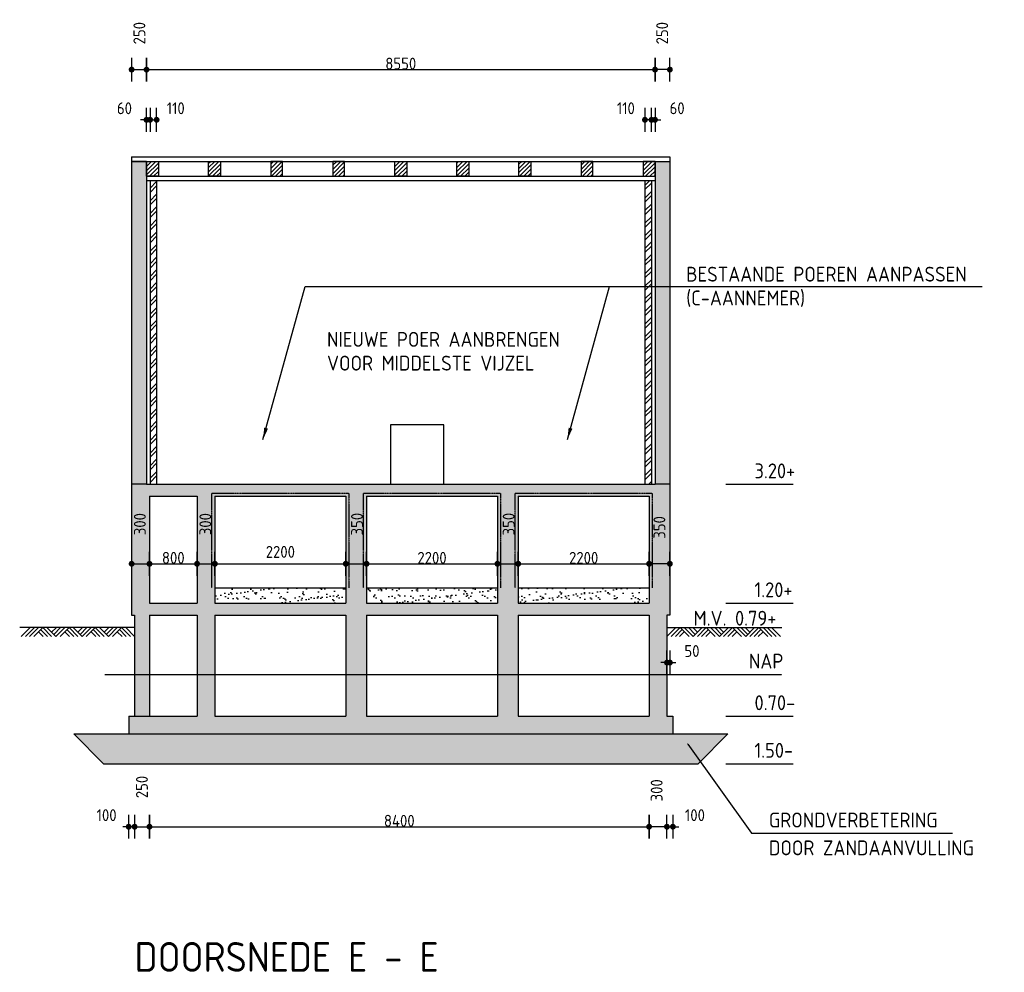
# Model space of a CAD drawing. Extents: x 175348 to 346046, y 6106 to 85322.
# Tile 11 of 20: x 229691 to 246245, y 6646 to 22668. Entities that reach past the tile are written whole.
import ezdxf

# ---------------------------------------------------------------- set-up
doc = ezdxf.new("R2010")
doc.units = 0
doc.linetypes.add('CENTER', pattern=[8.5, 6, -1, 0.5, -1])
doc.linetypes.add('HIDDEN', pattern=[3.5, 2, -1.5])
doc.layers.get('0').update_dxf_attribs({"linetype": 'CONTINUOUS'})
for name, color, linetype in [('c-018tekst', 1, 'CONTINUOUS'), ('C-025', 2, 'CONTINUOUS'), ('C-025TEKST', 2, 'CONTINUOUS'), ('C-035', 3, 'CONTINUOUS'), ('C-050TEKST', 4, 'CONTINUOUS'), ('c-best-alg', 252, 'CONTINUOUS'), ('c-best-maatv-alg', 251, 'CONTINUOUS'), ('c-best-raster-alg', 253, 'CONTINUOUS'), ('c-best-tekst-alg', 252, 'CONTINUOUS')]:
    doc.layers.add(name, color=color, linetype=linetype)
doc.styles.add('WB025', font='isocp-w.shx', dxfattribs={"height": 2.5})
doc.styles.add('WBDIM', font='isocp-w.shx')
doc.dimstyles.new('100', dxfattribs={"dimscale": 100, "dimtxt": 2, "dimasz": 0.5, "dimexe": 1.25, "dimexo": 0.625, "dimgap": 1, "dimtad": 1, "dimdec": 0, "dimdsep": 46, "dimtxsty": 'WBDIM', "dimblk1": 'A-DIMDOT', "dimblk2": 'A-DIMDOT', "dimsah": 1, "dimcen": 2.5, "dimse1": 1, "dimse2": 1, "dimclrd": 252, "dimclrt": 2, "dimadec": 0, "dimazin": 0, "dimtfac": 1, "dimtdec": 0, "dimtmove": 2, "dimatfit": 3, "dimldrblk": 'A-DIMDOT', "dimfxl": 1, "dimtolj": 1, "dimtzin": 0, "dimarcsym": 0})
doc.dimstyles.new('50', dxfattribs={"dimscale": 50, "dimtxt": 2, "dimasz": 0.5, "dimexe": 1.25, "dimexo": 0.625, "dimgap": 1, "dimtad": 1, "dimdec": 0, "dimdsep": 46, "dimtxsty": 'WBDIM', "dimblk1": 'A-DIMDOT', "dimblk2": 'A-DIMDOT', "dimsah": 1, "dimcen": 2.5, "dimse1": 1, "dimse2": 1, "dimclrd": 252, "dimclrt": 2, "dimadec": 0, "dimazin": 0, "dimtfac": 1, "dimtdec": 0, "dimtmove": 2, "dimatfit": 3, "dimldrblk": 'A-DIMDOT', "dimfxl": 1, "dimtolj": 1, "dimtzin": 0, "dimarcsym": 0})
doc.dimstyles.new('50$7', dxfattribs={"dimscale": 50, "dimtxt": 2, "dimasz": 4, "dimexe": 1.25, "dimexo": 0.625, "dimgap": 1, "dimtad": 1, "dimdec": 0, "dimdsep": 46, "dimtxsty": 'WBDIM', "dimcen": 2.5, "dimse1": 1, "dimse2": 1, "dimclrd": 252, "dimclrt": 2, "dimadec": 0, "dimazin": 0, "dimtfac": 1, "dimtdec": 0, "dimtmove": 2, "dimatfit": 3, "dimfxl": 1, "dimtolj": 1, "dimtzin": 0, "dimarcsym": 0})

# ---------------------------------------------------------------- blocks, each defined once
blk = doc.blocks.new('A-DIMDOT')
at = {"linetype": 'Continuous'}
blk.add_line((0, -4), (0, 4), dxfattribs=at)
at = {"linetype": 'Continuous', "const_width": 0.988}
blk.add_lwpolyline([(-0.49, 0, 1), (0.49, 0, 1)], format="xyb", close=True, dxfattribs=at)
at = {"linetype": 'Continuous'}
blk.add_circle((0, 0), 0.494, dxfattribs=at)
blk = doc.blocks.new('*D145')
at = {"layer": 'c-best-maatv-alg', "color": 252, "lineweight": -2, "transparency": 16777216}
for p, q in [((240523, 11856), (240473, 11856)), ((240573, 11856), (240623, 11856)), ((240673, 11856), (240723, 11856))]:
    blk.add_line(p, q, dxfattribs=at)
at = {"layer": 'c-best-maatv-alg', "color": 252, "lineweight": -2, "transparency": 16777216, "xscale": 50, "yscale": 50, "zscale": 50}
blk.add_blockref('A-DIMDOT', (240573, 11856), dxfattribs=at)
at = {"layer": 'c-best-maatv-alg', "color": 252, "lineweight": -2, "transparency": 16777216, "xscale": 50, "yscale": 50, "zscale": 50, "rotation": 180}
blk.add_blockref('A-DIMDOT', (240623, 11856), dxfattribs=at)
at = {"layer": 'c-best-maatv-alg', "color": 2, "transparency": 16777216, "insert": (240994, 12050), "char_height": 200, "attachment_point": 5, "style": 'WBDIM'}
blk.add_mtext('\\A1;50', dxfattribs=at)
blk = doc.blocks.new('*D144')
at = {"layer": 'c-best-maatv-alg', "color": 252, "lineweight": -2, "transparency": 16777216}
blk.add_line((240263, 20984), (240253, 20984), dxfattribs=at)
at = {"layer": 'c-best-maatv-alg', "color": 252, "lineweight": -2, "transparency": 16777216, "xscale": 50, "yscale": 50, "zscale": 50, "rotation": 180}
blk.add_blockref('A-DIMDOT', (240203, 20984), dxfattribs=at)
at = {"layer": 'c-best-maatv-alg', "color": 252, "lineweight": -2, "transparency": 16777216, "xscale": 50, "yscale": 50, "zscale": 50}
blk.add_blockref('A-DIMDOT', (240313, 20984), dxfattribs=at)
at = {"layer": 'c-best-maatv-alg', "color": 2, "transparency": 16777216, "insert": (239882, 21178), "char_height": 200, "attachment_point": 5, "style": 'WBDIM'}
blk.add_mtext('\\A1;110', dxfattribs=at)
blk = doc.blocks.new('*D143')
at = {"layer": 'c-best-maatv-alg', "color": 252, "lineweight": -2, "transparency": 16777216}
for p, q in [((240263, 20984), (240213, 20984)), ((240313, 20984), (240373, 20984)), ((240423, 20984), (240473, 20984))]:
    blk.add_line(p, q, dxfattribs=at)
at = {"layer": 'c-best-maatv-alg', "color": 252, "lineweight": -2, "transparency": 16777216, "xscale": 50, "yscale": 50, "zscale": 50}
blk.add_blockref('A-DIMDOT', (240313, 20984), dxfattribs=at)
at = {"layer": 'c-best-maatv-alg', "color": 252, "lineweight": -2, "transparency": 16777216, "xscale": 50, "yscale": 50, "zscale": 50, "rotation": 180}
blk.add_blockref('A-DIMDOT', (240373, 20984), dxfattribs=at)
at = {"layer": 'c-best-maatv-alg', "color": 2, "transparency": 16777216, "insert": (240744, 21178), "char_height": 200, "attachment_point": 5, "style": 'WBDIM'}
blk.add_mtext('\\A1;60', dxfattribs=at)
blk = doc.blocks.new('*D142')
at = {"layer": 'c-best-maatv-alg', "color": 252, "lineweight": -2, "transparency": 16777216}
blk.add_line((231933, 20984), (231943, 20984), dxfattribs=at)
at = {"layer": 'c-best-maatv-alg', "color": 252, "lineweight": -2, "transparency": 16777216, "xscale": 50, "yscale": 50, "zscale": 50, "rotation": 180}
blk.add_blockref('A-DIMDOT', (231883, 20984), dxfattribs=at)
at = {"layer": 'c-best-maatv-alg', "color": 252, "lineweight": -2, "transparency": 16777216, "xscale": 50, "yscale": 50, "zscale": 50}
blk.add_blockref('A-DIMDOT', (231993, 20984), dxfattribs=at)
at = {"layer": 'c-best-maatv-alg', "color": 2, "transparency": 16777216, "insert": (232314, 21178), "char_height": 200, "attachment_point": 5, "style": 'WBDIM'}
blk.add_mtext('\\A1;110', dxfattribs=at)
blk = doc.blocks.new('*D141')
at = {"layer": 'c-best-maatv-alg', "color": 252, "lineweight": -2, "transparency": 16777216}
for p, q in [((231773, 20984), (231723, 20984)), ((231883, 20984), (231823, 20984)), ((231933, 20984), (231983, 20984))]:
    blk.add_line(p, q, dxfattribs=at)
at = {"layer": 'c-best-maatv-alg', "color": 252, "lineweight": -2, "transparency": 16777216, "xscale": 50, "yscale": 50, "zscale": 50}
blk.add_blockref('A-DIMDOT', (231823, 20984), dxfattribs=at)
at = {"layer": 'c-best-maatv-alg', "color": 252, "lineweight": -2, "transparency": 16777216, "xscale": 50, "yscale": 50, "zscale": 50, "rotation": 180}
blk.add_blockref('A-DIMDOT', (231883, 20984), dxfattribs=at)
at = {"layer": 'c-best-maatv-alg', "color": 2, "transparency": 16777216, "insert": (231452, 21178), "char_height": 200, "attachment_point": 5, "style": 'WBDIM'}
blk.add_mtext('\\A1;60', dxfattribs=at)
blk = doc.blocks.new('*D140')
at = {"layer": 'c-best-maatv-alg', "color": 252, "lineweight": -2, "transparency": 16777216}
blk.add_line((231873, 21828), (240323, 21828), dxfattribs=at)
at = {"layer": 'c-best-maatv-alg', "color": 252, "lineweight": -2, "transparency": 16777216, "xscale": 50, "yscale": 50, "zscale": 50, "rotation": 180}
blk.add_blockref('A-DIMDOT', (231823, 21828), dxfattribs=at)
at = {"layer": 'c-best-maatv-alg', "color": 252, "lineweight": -2, "transparency": 16777216, "xscale": 50, "yscale": 50, "zscale": 50}
blk.add_blockref('A-DIMDOT', (240373, 21828), dxfattribs=at)
at = {"layer": 'c-best-maatv-alg', "color": 2, "transparency": 16777216, "insert": (236098, 21929), "char_height": 200, "attachment_point": 5, "style": 'WBDIM'}
blk.add_mtext('\\A1;8550', dxfattribs=at)
blk = doc.blocks.new('*D139')
at = {"layer": 'c-best-maatv-alg', "color": 252, "lineweight": -2, "transparency": 16777216}
blk.add_line((231623, 21828), (231773, 21828), dxfattribs=at)
at = {"layer": 'c-best-maatv-alg', "color": 252, "lineweight": -2, "transparency": 16777216, "xscale": 50, "yscale": 50, "zscale": 50, "rotation": 180}
blk.add_blockref('A-DIMDOT', (231573, 21828), dxfattribs=at)
at = {"layer": 'c-best-maatv-alg', "color": 252, "lineweight": -2, "transparency": 16777216, "xscale": 50, "yscale": 50, "zscale": 50}
blk.add_blockref('A-DIMDOT', (231823, 21828), dxfattribs=at)
at = {"layer": 'c-best-maatv-alg', "color": 2, "transparency": 16777216, "insert": (231703, 22441), "char_height": 200, "attachment_point": 5, "rotation": 90, "style": 'WBDIM'}
blk.add_mtext('\\A1;250', dxfattribs=at)
blk = doc.blocks.new('*D138')
at = {"layer": 'c-best-maatv-alg', "color": 252, "lineweight": -2, "transparency": 16777216}
blk.add_line((240573, 21828), (240423, 21828), dxfattribs=at)
at = {"layer": 'c-best-maatv-alg', "color": 252, "lineweight": -2, "transparency": 16777216, "xscale": 50, "yscale": 50, "zscale": 50, "rotation": 180}
blk.add_blockref('A-DIMDOT', (240373, 21828), dxfattribs=at)
at = {"layer": 'c-best-maatv-alg', "color": 252, "lineweight": -2, "transparency": 16777216, "xscale": 50, "yscale": 50, "zscale": 50}
blk.add_blockref('A-DIMDOT', (240623, 21828), dxfattribs=at)
at = {"layer": 'c-best-maatv-alg', "color": 2, "transparency": 16777216, "insert": (240493, 22441), "char_height": 200, "attachment_point": 5, "rotation": 90, "style": 'WBDIM'}
blk.add_mtext('\\A1;250', dxfattribs=at)
blk = doc.blocks.new('*D153')
at = {"layer": 'c-best-maatv-alg', "color": 252, "lineweight": -2, "transparency": 16777216}
blk.add_line((235223, 13517), (235473, 13517), dxfattribs=at)
at = {"layer": 'c-best-maatv-alg', "color": 252, "lineweight": -2, "transparency": 16777216, "xscale": 50, "yscale": 50, "zscale": 50, "rotation": 180}
blk.add_blockref('A-DIMDOT', (235173, 13517), dxfattribs=at)
at = {"layer": 'c-best-maatv-alg', "color": 252, "lineweight": -2, "transparency": 16777216, "xscale": 50, "yscale": 50, "zscale": 50}
blk.add_blockref('A-DIMDOT', (235523, 13517), dxfattribs=at)
at = {"layer": 'c-best-maatv-alg', "color": 2, "transparency": 16777216, "insert": (235362, 14184), "char_height": 200, "attachment_point": 5, "rotation": 90, "style": 'WBDIM'}
blk.add_mtext('\\A1;350', dxfattribs=at)
blk = doc.blocks.new('*D152')
at = {"layer": 'c-best-maatv-alg', "color": 252, "lineweight": -2, "transparency": 16777216}
blk.add_line((235573, 13517), (237673, 13517), dxfattribs=at)
at = {"layer": 'c-best-maatv-alg', "color": 252, "lineweight": -2, "transparency": 16777216, "xscale": 50, "yscale": 50, "zscale": 50, "rotation": 180}
blk.add_blockref('A-DIMDOT', (235523, 13517), dxfattribs=at)
at = {"layer": 'c-best-maatv-alg', "color": 252, "lineweight": -2, "transparency": 16777216, "xscale": 50, "yscale": 50, "zscale": 50}
blk.add_blockref('A-DIMDOT', (237723, 13517), dxfattribs=at)
at = {"layer": 'c-best-maatv-alg', "color": 2, "transparency": 16777216, "insert": (236623, 13617), "char_height": 200, "attachment_point": 5, "style": 'WBDIM'}
blk.add_mtext('\\A1;2200', dxfattribs=at)
blk = doc.blocks.new('*D151')
at = {"layer": 'c-best-maatv-alg', "color": 252, "lineweight": -2, "transparency": 16777216}
blk.add_line((237773, 13517), (238023, 13517), dxfattribs=at)
at = {"layer": 'c-best-maatv-alg', "color": 252, "lineweight": -2, "transparency": 16777216, "xscale": 50, "yscale": 50, "zscale": 50, "rotation": 180}
blk.add_blockref('A-DIMDOT', (237723, 13517), dxfattribs=at)
at = {"layer": 'c-best-maatv-alg', "color": 252, "lineweight": -2, "transparency": 16777216, "xscale": 50, "yscale": 50, "zscale": 50}
blk.add_blockref('A-DIMDOT', (238073, 13517), dxfattribs=at)
at = {"layer": 'c-best-maatv-alg', "color": 2, "transparency": 16777216, "insert": (237912, 14184), "char_height": 200, "attachment_point": 5, "rotation": 90, "style": 'WBDIM'}
blk.add_mtext('\\A1;350', dxfattribs=at)
blk = doc.blocks.new('*D150')
at = {"layer": 'c-best-maatv-alg', "color": 252, "lineweight": -2, "transparency": 16777216}
blk.add_line((238123, 13517), (240223, 13517), dxfattribs=at)
at = {"layer": 'c-best-maatv-alg', "color": 252, "lineweight": -2, "transparency": 16777216, "xscale": 50, "yscale": 50, "zscale": 50, "rotation": 180}
blk.add_blockref('A-DIMDOT', (238073, 13517), dxfattribs=at)
at = {"layer": 'c-best-maatv-alg', "color": 252, "lineweight": -2, "transparency": 16777216, "xscale": 50, "yscale": 50, "zscale": 50}
blk.add_blockref('A-DIMDOT', (240273, 13517), dxfattribs=at)
at = {"layer": 'c-best-maatv-alg', "color": 2, "transparency": 16777216, "insert": (239173, 13617), "char_height": 200, "attachment_point": 5, "style": 'WBDIM'}
blk.add_mtext('\\A1;2200', dxfattribs=at)
blk = doc.blocks.new('*D137')
at = {"layer": 'c-best-maatv-alg', "color": 252, "lineweight": -2, "transparency": 16777216}
blk.add_line((231923, 13517), (232623, 13517), dxfattribs=at)
at = {"layer": 'c-best-maatv-alg', "color": 252, "lineweight": -2, "transparency": 16777216, "xscale": 50, "yscale": 50, "zscale": 50, "rotation": 180}
blk.add_blockref('A-DIMDOT', (231873, 13517), dxfattribs=at)
at = {"layer": 'c-best-maatv-alg', "color": 252, "lineweight": -2, "transparency": 16777216, "xscale": 50, "yscale": 50, "zscale": 50}
blk.add_blockref('A-DIMDOT', (232673, 13517), dxfattribs=at)
at = {"layer": 'c-best-maatv-alg', "color": 2, "transparency": 16777216, "insert": (232273, 13617), "char_height": 200, "attachment_point": 5, "style": 'WBDIM'}
blk.add_mtext('\\A1;800', dxfattribs=at)
blk = doc.blocks.new('*D149')
at = {"layer": 'c-best-maatv-alg', "color": 252, "lineweight": -2, "transparency": 16777216}
blk.add_line((232723, 13517), (232923, 13517), dxfattribs=at)
at = {"layer": 'c-best-maatv-alg', "color": 252, "lineweight": -2, "transparency": 16777216, "xscale": 50, "yscale": 50, "zscale": 50, "rotation": 180}
blk.add_blockref('A-DIMDOT', (232673, 13517), dxfattribs=at)
at = {"layer": 'c-best-maatv-alg', "color": 252, "lineweight": -2, "transparency": 16777216, "xscale": 50, "yscale": 50, "zscale": 50}
blk.add_blockref('A-DIMDOT', (232973, 13517), dxfattribs=at)
at = {"layer": 'c-best-maatv-alg', "color": 2, "transparency": 16777216, "insert": (232812, 14184), "char_height": 200, "attachment_point": 5, "rotation": 90, "style": 'WBDIM'}
blk.add_mtext('\\A1;300', dxfattribs=at)
blk = doc.blocks.new('*D148')
at = {"layer": 'c-best-maatv-alg', "color": 252, "lineweight": -2, "transparency": 16777216}
blk.add_line((240573, 13517), (240323, 13517), dxfattribs=at)
at = {"layer": 'c-best-maatv-alg', "color": 252, "lineweight": -2, "transparency": 16777216, "xscale": 50, "yscale": 50, "zscale": 50, "rotation": 180}
blk.add_blockref('A-DIMDOT', (240273, 13517), dxfattribs=at)
at = {"layer": 'c-best-maatv-alg', "color": 252, "lineweight": -2, "transparency": 16777216, "xscale": 50, "yscale": 50, "zscale": 50}
blk.add_blockref('A-DIMDOT', (240623, 13517), dxfattribs=at)
at = {"layer": 'c-best-maatv-alg', "color": 2, "transparency": 16777216, "insert": (240446, 14129), "char_height": 200, "attachment_point": 5, "rotation": 90, "style": 'WBDIM'}
blk.add_mtext('\\A1;350', dxfattribs=at)
blk = doc.blocks.new('*D147')
at = {"layer": 'c-best-maatv-alg', "color": 252, "lineweight": -2, "transparency": 16777216}
blk.add_line((233023, 13517), (235123, 13517), dxfattribs=at)
at = {"layer": 'c-best-maatv-alg', "color": 252, "lineweight": -2, "transparency": 16777216, "xscale": 50, "yscale": 50, "zscale": 50, "rotation": 180}
blk.add_blockref('A-DIMDOT', (232973, 13517), dxfattribs=at)
at = {"layer": 'c-best-maatv-alg', "color": 252, "lineweight": -2, "transparency": 16777216, "xscale": 50, "yscale": 50, "zscale": 50}
blk.add_blockref('A-DIMDOT', (235173, 13517), dxfattribs=at)
at = {"layer": 'c-best-maatv-alg', "color": 2, "transparency": 16777216, "insert": (234073, 13717), "char_height": 200, "attachment_point": 5, "style": 'WBDIM'}
blk.add_mtext('\\A1;2200', dxfattribs=at)
blk = doc.blocks.new('*D146')
at = {"layer": 'c-best-maatv-alg', "color": 252, "lineweight": -2, "transparency": 16777216}
blk.add_line((231623, 13517), (231823, 13517), dxfattribs=at)
at = {"layer": 'c-best-maatv-alg', "color": 252, "lineweight": -2, "transparency": 16777216, "xscale": 50, "yscale": 50, "zscale": 50, "rotation": 180}
blk.add_blockref('A-DIMDOT', (231573, 13517), dxfattribs=at)
at = {"layer": 'c-best-maatv-alg', "color": 252, "lineweight": -2, "transparency": 16777216, "xscale": 50, "yscale": 50, "zscale": 50}
blk.add_blockref('A-DIMDOT', (231873, 13517), dxfattribs=at)
at = {"layer": 'c-best-maatv-alg', "color": 2, "transparency": 16777216, "insert": (231712, 14184), "char_height": 200, "attachment_point": 5, "rotation": 90, "style": 'WBDIM'}
blk.add_mtext('\\A1;300', dxfattribs=at)
blk = doc.blocks.new('*D136')
at = {"layer": 'c-best-maatv-alg', "color": 252, "lineweight": -2, "transparency": 16777216}
for p, q in [((240523, 9095), (240473, 9095)), ((240573, 9095), (240673, 9095)), ((240723, 9095), (240773, 9095))]:
    blk.add_line(p, q, dxfattribs=at)
at = {"layer": 'c-best-maatv-alg', "color": 252, "lineweight": -2, "transparency": 16777216, "xscale": 50, "yscale": 50, "zscale": 50}
blk.add_blockref('A-DIMDOT', (240573, 9095), dxfattribs=at)
at = {"layer": 'c-best-maatv-alg', "color": 252, "lineweight": -2, "transparency": 16777216, "xscale": 50, "yscale": 50, "zscale": 50, "rotation": 180}
blk.add_blockref('A-DIMDOT', (240673, 9095), dxfattribs=at)
at = {"layer": 'c-best-maatv-alg', "color": 2, "transparency": 16777216, "insert": (241044, 9289), "char_height": 200, "attachment_point": 5, "style": 'WBDIM'}
blk.add_mtext('\\A1;100', dxfattribs=at)
blk = doc.blocks.new('*D135')
at = {"layer": 'c-best-maatv-alg', "color": 252, "lineweight": -2, "transparency": 16777216}
blk.add_line((240523, 9095), (240323, 9095), dxfattribs=at)
at = {"layer": 'c-best-maatv-alg', "color": 252, "lineweight": -2, "transparency": 16777216, "xscale": 50, "yscale": 50, "zscale": 50, "rotation": 180}
blk.add_blockref('A-DIMDOT', (240273, 9095), dxfattribs=at)
at = {"layer": 'c-best-maatv-alg', "color": 252, "lineweight": -2, "transparency": 16777216, "xscale": 50, "yscale": 50, "zscale": 50}
blk.add_blockref('A-DIMDOT', (240573, 9095), dxfattribs=at)
at = {"layer": 'c-best-maatv-alg', "color": 2, "transparency": 16777216, "insert": (240400, 9707), "char_height": 200, "attachment_point": 5, "rotation": 90, "style": 'WBDIM'}
blk.add_mtext('\\A1;300', dxfattribs=at)
blk = doc.blocks.new('*D134')
at = {"layer": 'c-best-maatv-alg', "color": 252, "lineweight": -2, "transparency": 16777216}
blk.add_line((231923, 9095), (240223, 9095), dxfattribs=at)
at = {"layer": 'c-best-maatv-alg', "color": 252, "lineweight": -2, "transparency": 16777216, "xscale": 50, "yscale": 50, "zscale": 50, "rotation": 180}
blk.add_blockref('A-DIMDOT', (231873, 9095), dxfattribs=at)
at = {"layer": 'c-best-maatv-alg', "color": 252, "lineweight": -2, "transparency": 16777216, "xscale": 50, "yscale": 50, "zscale": 50}
blk.add_blockref('A-DIMDOT', (240273, 9095), dxfattribs=at)
at = {"layer": 'c-best-maatv-alg', "color": 2, "transparency": 16777216, "insert": (236073, 9195), "char_height": 200, "attachment_point": 5, "style": 'WBDIM'}
blk.add_mtext('\\A1;8400', dxfattribs=at)
blk = doc.blocks.new('*D133')
at = {"layer": 'c-best-maatv-alg', "color": 252, "lineweight": -2, "transparency": 16777216}
for p, q in [((231473, 9095), (231423, 9095)), ((231623, 9095), (231523, 9095)), ((231673, 9095), (231723, 9095))]:
    blk.add_line(p, q, dxfattribs=at)
at = {"layer": 'c-best-maatv-alg', "color": 252, "lineweight": -2, "transparency": 16777216, "xscale": 50, "yscale": 50, "zscale": 50}
blk.add_blockref('A-DIMDOT', (231523, 9095), dxfattribs=at)
at = {"layer": 'c-best-maatv-alg', "color": 252, "lineweight": -2, "transparency": 16777216, "xscale": 50, "yscale": 50, "zscale": 50, "rotation": 180}
blk.add_blockref('A-DIMDOT', (231623, 9095), dxfattribs=at)
at = {"layer": 'c-best-maatv-alg', "color": 2, "transparency": 16777216, "insert": (231152, 9289), "char_height": 200, "attachment_point": 5, "style": 'WBDIM'}
blk.add_mtext('\\A1;100', dxfattribs=at)
blk = doc.blocks.new('*D132')
at = {"layer": 'c-best-maatv-alg', "color": 252, "lineweight": -2, "transparency": 16777216}
blk.add_line((231673, 9095), (231823, 9095), dxfattribs=at)
at = {"layer": 'c-best-maatv-alg', "color": 252, "lineweight": -2, "transparency": 16777216, "xscale": 50, "yscale": 50, "zscale": 50, "rotation": 180}
blk.add_blockref('A-DIMDOT', (231623, 9095), dxfattribs=at)
at = {"layer": 'c-best-maatv-alg', "color": 252, "lineweight": -2, "transparency": 16777216, "xscale": 50, "yscale": 50, "zscale": 50}
blk.add_blockref('A-DIMDOT', (231873, 9095), dxfattribs=at)
at = {"layer": 'c-best-maatv-alg', "color": 2, "transparency": 16777216, "insert": (231746, 9763), "char_height": 200, "attachment_point": 5, "rotation": 90, "style": 'WBDIM'}
blk.add_mtext('\\A1;250', dxfattribs=at)
blk = doc.blocks.new('EARTH')
for p, q in [((-1.757, -0.15), (-1.607, 0)), ((-1.686, -0.15), (-1.536, 0)), ((-1.386, -0.15), (-1.536, 0)), ((-1.316, -0.15), (-1.466, 0)), ((-1.28, -0.115), (-1.395, 0)), ((-1.245, -0.079), (-1.324, 0)), ((-1.316, -0.15), (-1.166, 0)), ((-1.245, -0.15), (-1.095, 0)), ((-0.945, -0.15), (-1.095, 0)), ((-0.874, -0.15), (-1.024, 0)), ((-0.839, -0.115), (-0.954, 0)), ((-0.804, -0.079), (-0.883, 0)), ((-0.874, -0.15), (-0.724, 0)), ((-0.804, -0.15), (-0.654, 0)), ((-0.504, -0.15), (-0.654, 0)), ((-0.433, -0.15), (-0.583, 0)), ((-0.397, -0.115), (-0.512, 0)), ((-0.362, -0.079), (-0.441, 0)), ((-0.433, -0.15), (-0.283, 0)), ((-0.362, -0.15), (-0.212, 0)), ((-0.062, -0.15), (-0.212, 0)), ((0.009, -0.15), (-0.141, 0)), ((0.079, -0.15), (-0.071, 0)), ((0.15, -0.15), (0, 0)), ((-1.616, -0.15), (-1.501, -0.035)), ((-1.545, -0.15), (-1.466, -0.071)), ((-1.174, -0.15), (-1.06, -0.035)), ((-1.104, -0.15), (-1.024, -0.071)), ((-0.733, -0.15), (-0.618, -0.035)), ((-0.662, -0.15), (-0.583, -0.071)), ((-0.291, -0.15), (-0.177, -0.035)), ((-0.221, -0.15), (-0.141, -0.071))]:
    blk.add_line(p, q)

msp = doc.modelspace()

# ---------------------------------------------------------------- hatches: boundary and pattern name
at = {"layer": 'c-best-alg', "ltscale": 0.1}
h = msp.add_hatch(dxfattribs=at)
h.set_pattern_fill('ANSI31', color=256, scale=400, style=0)
h.set_pattern_definition([(45, (181485.893, 36258.386), (-35.35534, 35.35534), [])])
h.paths.add_polyline_path([(232023.1919, 20284.1145), (231823.1919, 20284.1145), (231823.1919, 20034.1145), (232023.1919, 20034.1145)])
h.paths.add_polyline_path([(233066.9419, 20284.1145), (232866.9419, 20284.1145), (232866.9419, 20034.1145), (233066.9419, 20034.1145)])
h.paths.add_polyline_path([(234110.6919, 20284.1145), (233910.6919, 20284.1145), (233910.6919, 20034.1145), (234110.6919, 20034.1145)])
h.paths.add_polyline_path([(235154.4419, 20284.1145), (234954.4419, 20284.1145), (234954.4419, 20034.1145), (235154.4419, 20034.1145)])
h.paths.add_polyline_path([(236198.1919, 20284.1145), (235998.1919, 20284.1145), (235998.1919, 20034.1145), (236198.1919, 20034.1145)])
h.paths.add_polyline_path([(237241.9419, 20284.1145), (237041.9419, 20284.1145), (237041.9419, 20034.1145), (237241.9419, 20034.1145)])
h.paths.add_polyline_path([(238085.6919, 20034.1145), (238285.6919, 20034.1145), (238285.6919, 20284.1145), (238085.6919, 20284.1145)])
h.paths.add_polyline_path([(239329.4419, 20034.1145), (239329.4419, 20284.1145), (239129.4419, 20284.1145), (239129.4419, 20034.1145)])
h.paths.add_polyline_path([(240373.1919, 20284.1145), (240173.1919, 20284.1145), (240173.1919, 20034.1145), (240373.1919, 20034.1145)])
h = msp.add_hatch(dxfattribs=at)
h.set_pattern_fill('ANSI32', color=256, scale=400, style=0)
h.set_pattern_definition([(45, (181485.9, 36258.39), (-106.066, 106.066), []), (45, (181556.6, 36258.39), (-106.066, 106.066), [])])
h.paths.add_polyline_path([(240313.1919, 19964.1145), (240203.1919, 19964.1145), (240203.1919, 14855.2974), (240313.1919, 14855.2974)])
h.paths.add_polyline_path([(231993.1919, 19964.1145), (231883.1919, 19964.1145), (231883.1919, 14855.2974), (231993.1919, 14855.2974)])
h = msp.add_hatch(dxfattribs=at)
h.set_pattern_fill('AR-SAND', color=256, scale=100, style=0)
h.set_pattern_definition([(37.5, (181485.9, 34418.85), (-6.29934, 192.68238), [0, -152, 0, -170, 0, -162.5]), (7.5, (181485.9, 34418.85), (176.9777, 282.2146), [0, -82, 0, -137, 0, -52.5]), (327.5, (181362.9, 34418.85), (311.4142, 0.5659), [0, -50, 0, -180, 0, -235]), (317.5, (181362.9, 34418.85), (300.6127, 87.7676), [0, -25, 0, -118, 0, -135])])
h.paths.add_polyline_path([(237723.1919, 12855.2974), (237723.1919, 13113.3409), (235523.1919, 13113.3409), (235523.1919, 12855.2974)])
h.paths.add_polyline_path([(238073.1919, 13113.3409), (238073.1919, 12855.2974), (240273.1919, 12855.2974), (240273.1919, 13113.3409)])
h.paths.add_polyline_path([(235173.1919, 12855.2974), (235173.1919, 13113.3409), (232973.1919, 13113.3409), (232973.1919, 12855.2974)])
h = msp.add_hatch(dxfattribs=at)
h.set_pattern_fill('DOTS', color=256, scale=1000, style=0)
h.set_pattern_definition([(0, (181485.89, 36258.386), (31.25, 62.5), [0, -62.5])])
h.paths.add_polyline_path([(230598.1919, 10655.2974), (231098.7184, 10155.2974), (241097.6655, 10155.2974), (241598.1919, 10655.2974)])
at = {"layer": 'c-best-raster-alg'}
h = msp.add_hatch(color=256, dxfattribs=at)
h.paths.add_polyline_path([(231573.1919, 14855.2974), (231823.1919, 14855.2974), (231823.1919, 20284.1145), (231573.1919, 20284.1145)])
h.paths.add_polyline_path([(240623.1919, 20284.1145), (240373.1919, 20284.1145), (240373.1919, 14855.2974), (240623.1919, 14855.2974)])
h = msp.add_hatch(color=256, dxfattribs=at)
h.paths.add_polyline_path([(231823.1919, 14855.2974), (231573.1919, 14855.2974), (231573.1919, 12655.2974), (231623.1919, 12655.2974), (231623.1919, 10955.2974), (231873.1919, 10955.2974), (231873.1919, 12655.2974), (232673.1919, 12655.2974), (232673.1919, 10955.2974), (231523.1919, 10955.2974), (231523.1919, 10655.2974), (240673.1919, 10655.2974), (240673.1919, 10955.2974), (240573.1919, 10955.2974), (240573.1919, 12655.2974), (240623.1919, 12655.2974), (240623.1919, 14855.2974), (240373.1919, 14855.2974)])
h.paths.add_polyline_path([(235523.1919, 14655.2974), (237723.1919, 14655.2974), (237723.1919, 12855.2974), (235523.1919, 12855.2974)], flags=16)
h.paths.add_polyline_path([(235173.1919, 14655.2974), (235173.1919, 12855.2974), (232973.1919, 12855.2974), (232973.1919, 14655.2974)], flags=16)
h.paths.add_polyline_path([(235523.1919, 12655.2974), (235523.1919, 10955.2974), (237723.1919, 10955.2974), (237723.1919, 12655.2974)], flags=17)
h.paths.add_polyline_path([(235173.1919, 12655.2974), (235173.1919, 10955.2974), (232973.1919, 10955.2974), (232973.1919, 12655.2974)], flags=16)
h.paths.add_polyline_path([(238073.1919, 14655.2974), (240273.1919, 14655.2974), (240273.1919, 12855.2974), (238073.1919, 12855.2974)], flags=16)
h.paths.add_polyline_path([(232673.1919, 14655.2974), (232673.1919, 12855.2974), (231873.1919, 12855.2974), (231873.1919, 14655.2974)], flags=16)
h.paths.add_polyline_path([(238073.1919, 12655.2974), (238073.1919, 10955.2974), (240273.1919, 10955.2974), (240273.1919, 12655.2974)], flags=17)

# ---------------------------------------------------------------- linework, layer by layer
at = {"layer": 'C-025'}
msp.add_lwpolyline([(235923.1919, 14855.2974), (236823.1919, 14855.2974), (236823.1919, 15855.2974), (235923.1919, 15855.2974)], close=True, dxfattribs=at)
at = {"layer": 'C-035', "linetype": 'HIDDEN', "flags": 128}
for points in [[(232923.1919, 13113.3409), (232923.1919, 14705.2974), (235223.1919, 14705.2974), (235223.1919, 13113.3409)], [(235473.1919, 13113.3409), (235473.1919, 14705.2974), (237773.1919, 14705.2974), (237773.1919, 13113.3409)], [(238023.1919, 13113.3409), (238023.1919, 14705.2974), (240323.1919, 14705.2974), (240323.1919, 13113.3409)]]:
    msp.add_lwpolyline(points, dxfattribs=at)
at = {"layer": 'c-best-alg'}
for p, q in [((231573.1919, 20359.1145), (240623.1919, 20359.1145)), ((231573.1919, 20359.1145), (231573.1919, 12655.2974)), ((231573.1919, 20284.1145), (240623.1919, 20284.1145)), ((231823.1919, 20284.1145), (231573.1919, 20284.1145)), ((231823.1919, 20284.1145), (231823.1919, 14855.2974)), ((240373.1919, 20284.1145), (240373.1919, 14855.2974)), ((240373.1919, 20284.1145), (240623.1919, 20284.1145)), ((240623.1919, 20359.1145), (240623.1919, 12655.2974)), ((231823.1919, 20034.1145), (240373.1919, 20034.1145)), ((231823.1919, 19964.1145), (240373.1919, 19964.1145)), ((231883.1919, 19964.1145), (231883.1919, 14855.2974)), ((231993.1919, 19964.1145), (231993.1919, 14855.2974)), ((240203.1919, 19964.1145), (240203.1919, 14855.2974)), ((240313.1919, 19964.1145), (240313.1919, 14855.2974)), ((231823.1919, 14855.2974), (240373.1919, 14855.2974)), ((231873.1919, 14655.2974), (232673.1919, 14655.2974)), ((231873.1919, 14655.2974), (231873.1919, 12855.2974)), ((232673.1919, 14655.2974), (232673.1919, 12855.2974)), ((232973.1919, 14655.2974), (235173.1919, 14655.2974)), ((232973.1919, 14655.2974), (232973.1919, 12855.2974)), ((235173.1919, 14655.2974), (235173.1919, 12855.2974)), ((235523.1919, 14655.2974), (237723.1919, 14655.2974)), ((235523.1919, 14655.2974), (235523.1919, 12855.2974)), ((237723.1919, 14655.2974), (237723.1919, 12855.2974)), ((238073.1919, 14655.2974), (240273.1919, 14655.2974)), ((238073.1919, 14655.2974), (238073.1919, 12855.2974)), ((240273.1919, 14655.2974), (240273.1919, 12855.2974)), ((232973.1919, 13113.3409), (235173.1919, 13113.3409)), ((235523.1919, 13113.3409), (237723.1919, 13113.3409)), ((238073.1919, 13113.3409), (240273.1919, 13113.3409)), ((231873.1919, 12855.2974), (232673.1919, 12855.2974)), ((232973.1919, 12855.2974), (235173.1919, 12855.2974)), ((235523.1919, 12855.2974), (237723.1919, 12855.2974)), ((238073.1919, 12855.2974), (240273.1919, 12855.2974)), ((231573.1919, 12655.2974), (231623.1919, 12655.2974)), ((231623.1919, 12655.2974), (231623.1919, 10955.2974)), ((231873.1919, 12655.2974), (232673.1919, 12655.2974)), ((231873.1919, 12655.2974), (231873.1919, 10955.2974)), ((232673.1919, 12655.2974), (232673.1919, 10955.2974)), ((232973.1919, 12655.2974), (232973.1919, 10955.2974)), ((232973.1919, 12655.2974), (235173.1919, 12655.2974)), ((235173.1919, 12655.2974), (235173.1919, 10955.2974)), ((235523.1919, 12655.2974), (235523.1919, 10955.2974)), ((235523.1919, 12655.2974), (237723.1919, 12655.2974)), ((237723.1919, 12655.2974), (237723.1919, 10955.2974)), ((238073.1919, 12655.2974), (238073.1919, 10955.2974)), ((238073.1919, 12655.2974), (240273.1919, 12655.2974)), ((240273.1919, 12655.2974), (240273.1919, 10955.2974)), ((240623.1919, 12655.2974), (240573.1919, 12655.2974)), ((240573.1919, 12655.2974), (240573.1919, 10955.2974)), ((231623.1919, 12445.2974), (229690.7006, 12445.2974)), ((240573.1919, 12445.2974), (242505.6833, 12445.2974)), ((231523.1919, 10955.2974), (231523.1919, 10655.2974)), ((231523.1919, 10955.2974), (232673.1919, 10955.2974)), ((232973.1919, 10955.2974), (235173.1919, 10955.2974)), ((235523.1919, 10955.2974), (237723.1919, 10955.2974)), ((238073.1919, 10955.2974), (240273.1919, 10955.2974)), ((240573.1919, 10955.2974), (240673.1919, 10955.2974)), ((240673.1919, 10955.2974), (240673.1919, 10655.2974)), ((230598.1919, 10655.2974), (231098.7184, 10155.2974)), ((230598.1919, 10655.2974), (241598.1919, 10655.2974)), ((241598.1919, 10655.2974), (241097.6655, 10155.2974)), ((231098.7184, 10155.2974), (241097.6655, 10155.2974))]:
    msp.add_line(p, q, dxfattribs=at)
at = {"layer": 'c-best-alg', "linetype": 'CENTER'}
msp.add_line((231120.7385, 11655.2974), (242505.6833, 11655.2974), dxfattribs=at)
at = {"layer": 'c-best-alg'}
for points in [[(231823.1919, 20284.1145), (232023.1919, 20284.1145), (232023.1919, 20034.1145), (231823.1919, 20034.1145)], [(232866.9419, 20284.1145), (233066.9419, 20284.1145), (233066.9419, 20034.1145), (232866.9419, 20034.1145)], [(234110.6919, 20284.1145), (233910.6919, 20284.1145), (233910.6919, 20034.1145), (234110.6919, 20034.1145)], [(235154.4419, 20284.1145), (234954.4419, 20284.1145), (234954.4419, 20034.1145), (235154.4419, 20034.1145)], [(235998.1919, 20284.1145), (236198.1919, 20284.1145), (236198.1919, 20034.1145), (235998.1919, 20034.1145)], [(237041.9419, 20284.1145), (237241.9419, 20284.1145), (237241.9419, 20034.1145), (237041.9419, 20034.1145)], [(238085.6919, 20284.1145), (238285.6919, 20284.1145), (238285.6919, 20034.1145), (238085.6919, 20034.1145)], [(239329.4419, 20284.1145), (239129.4419, 20284.1145), (239129.4419, 20034.1145), (239329.4419, 20034.1145)], [(240373.1919, 20284.1145), (240173.1919, 20284.1145), (240173.1919, 20034.1145), (240373.1919, 20034.1145)]]:
    msp.add_lwpolyline(points, close=True, dxfattribs=at)
at = {"layer": 'c-best-maatv-alg', "ltscale": 0.1}
for p, q in [((241563.7806, 14855.2974), (242697.1525, 14855.2974)), ((241563.7806, 12855.2974), (242697.1525, 12855.2974)), ((241563.7806, 10955.2974), (242697.1525, 10955.2974)), ((241563.7806, 10155.2974), (242697.1525, 10155.2974))]:
    msp.add_line(p, q, dxfattribs=at)
at = {"layer": 'c-best-raster-alg'}
for p, q in [((231823.1919, 14855.2974), (231573.1919, 14855.2974)), ((240623.1919, 14855.2974), (240373.1919, 14855.2974))]:
    msp.add_line(p, q, dxfattribs=at)

# ---------------------------------------------------------------- block references
at = {"layer": 'c-best-alg', "ltscale": 0.1, "yscale": 1000, "zscale": 1000}
for p, xscale in [((229866.0851, 12445.2974), -1000), ((242330.2987, 12445.2974), 1000)]:
    msp.add_blockref('EARTH', p, dxfattribs=dict(at, xscale=xscale))

# ---------------------------------------------------------------- texts
at = {"layer": 'C-025TEKST', "ltscale": 0.1, "style": 'WB025'}
for s, p in [('BESTAANDE POEREN AANPASSEN', (240897.0225, 18262.4741)), ('(C-AANNEMER)', (240897.0225, 17862.4741)), ('NIEUWE POER AANBRENGEN', (234858.12, 17166.4387)), ('VOOR MIDDELSTE VIJZEL', (234858.12, 16766.4387))]:
    msp.add_text(s, height=250, dxfattribs=at).set_placement(p)
at = {"layer": 'C-050TEKST', "ltscale": 0.1, "style": 'WB025'}
msp.add_text('DOORSNEDE E - E', height=500, dxfattribs=at).set_placement((231623.1919, 6655.2974))
at = {"layer": 'c-best-tekst-alg', "ltscale": 0.1, "style": 'WB025'}
for s, p in [('3.20+', (242045.2975, 14954.7999)), ('1.20+', (242045.2975, 12954.7999)), ('M.V. 0.79+', (241021.0267, 12476.5061)), ('NAP', (241950.783, 11754.7999)), ('0.70-', (242045.2975, 11054.7999)), ('1.50-', (242045.2975, 10254.7999)), ('GRONDVERBETERING', (242287.3385, 9082.5568)), ('DOOR ZANDAANVULLING', (242287.3385, 8614.5902))]:
    msp.add_text(s, height=250, dxfattribs=at).set_placement(p)

# ---------------------------------------------------------------- dimensions: what is measured, and where the dimension line sits
at = {"layer": 'c-best-maatv-alg', "ltscale": 0.1}
for base, p1, p2, picture, middle in [((231823.1919, 21828.4579), (231573.1919, 20359.1145), (231823.1919, 20284.1145), '*D139', (231703.2599, 22440.6115)), ((240373.1919, 21828.4579), (240623.1919, 20359.1145), (240373.1919, 20284.1145), '*D138', (240493.124, 22440.6115)), ((231873.1919, 13516.9789), (231573.1919, 14009.7909), (231873.1919, 14009.7909), '*D146', (231711.5568, 14184.4394)), ((232973.1919, 13516.9789), (232673.1919, 14009.7909), (232973.1919, 14009.7909), '*D149', (232811.5568, 14184.4394)), ((235523.1919, 13516.9789), (235173.1919, 14009.7909), (235523.1919, 14009.7909), '*D153', (235361.5568, 14184.4394)), ((238073.1919, 13516.9789), (237723.1919, 14009.7909), (238073.1919, 14009.7909), '*D151', (237911.5568, 14184.4394)), ((240273.1919, 13516.9789), (240623.1919, 14473.9183), (240273.1919, 14479.4937), '*D148', (240446.426, 14129.1325)), ((240273.1919, 9095.2518), (240573.1919, 11665.2974), (240273.1919, 10955.2974), '*D135', (240400.4691, 9707.4053)), ((231873.1919, 9095.2518), (231623.1919, 10955.2974), (231873.1919, 10955.2974), '*D132', (231745.9147, 9762.7123))]:
    dim = msp.add_linear_dim(base=base, p1=p1, p2=p2, angle=180, dimstyle='50', override={"dimscale": 100, "dimgap": 0.0015}, dxfattribs=at)
    dim.commit()
    dim.dimension.update_dxf_attribs({"geometry": picture, "text_midpoint": middle, "dimtype": 160, "text_rotation": 90})
for base, p1, p2, picture, middle in [((240373.1919, 21828.4579), (231823.1919, 20284.1145), (240373.1919, 20284.1145), '*D140', (236098.1919, 21928.6079)), ((232673.1919, 13516.9789), (231873.1919, 14492.7322), (232673.1919, 14479.4937), '*D137', (232273.1919, 13617.1289)), ((237723.1919, 13516.9789), (235523.1919, 14515.8995), (237723.1919, 14479.4937), '*D152', (236623.1919, 13617.1289)), ((240273.1919, 13516.9789), (238073.1919, 14515.8995), (240273.1919, 14479.4937), '*D150', (239173.1919, 13617.1289)), ((240273.1919, 9095.2518), (231873.1919, 10955.2974), (240273.1919, 10955.2974), '*D134', (236073.1919, 9195.4018))]:
    dim = msp.add_linear_dim(base=base, p1=p1, p2=p2, angle=180, dimstyle='50', override={"dimscale": 100, "dimgap": 0.0015}, dxfattribs=at)
    dim.commit()
    dim.dimension.update_dxf_attribs({"geometry": picture, "text_midpoint": middle})
for base, p1, p2, picture, middle in [((231823.1919, 20983.8605), (231883.1919, 19964.1145), (231823.1919, 19964.1145), '*D141', (231452.0399, 21178.0856)), ((231993.1919, 20983.8605), (231883.1919, 19964.1145), (231993.1919, 19964.1145), '*D142', (232314.344, 21178.0856)), ((240203.1919, 20983.8605), (240313.1919, 19964.1145), (240203.1919, 19964.1145), '*D144', (239882.0399, 21178.0856)), ((240373.1919, 20983.8605), (240313.1919, 19964.1145), (240373.1919, 19964.1145), '*D143', (240744.344, 21178.0856)), ((240623.1919, 11855.559), (240573.1919, 12655.2974), (240623.1919, 12655.2974), '*D145', (240994.344, 12049.7841)), ((231523.1919, 9095.2518), (231623.1919, 10955.2974), (231523.1919, 10655.2974), '*D133', (231152.0399, 9289.4769)), ((240673.1919, 9095.2518), (240573.1919, 10955.2974), (240673.1919, 10655.2974), '*D136', (241044.344, 9289.4769))]:
    dim = msp.add_linear_dim(base=base, p1=p1, p2=p2, angle=180, dimstyle='50', override={"dimscale": 100, "dimgap": 0.0015}, dxfattribs=at)
    dim.commit()
    dim.dimension.update_dxf_attribs({"geometry": picture, "text_midpoint": middle, "dimtype": 160})
dim = msp.add_linear_dim(base=(235173.1919, 13516.9789), p1=(232973.1919, 14515.8995), p2=(235173.1919, 14479.4937), angle=180, dimstyle='100', dxfattribs=at)
dim.commit()
dim.dimension.update_dxf_attribs({"geometry": '*D147', "text_midpoint": (234073.1919, 13716.9789)})

# ---------------------------------------------------------------- leaders
at = {"layer": 'c-018tekst'}
for points in [[(233780.5459, 15605.3019), (234490.7591, 18182.0968), (239609.0048, 18182.0968)], [(238898.7917, 15605.3019), (239609.0048, 18182.0968), (245872.7754, 18182.0968)]]:
    msp.add_leader(points, dimstyle='50$7', override={"dimtad": 0, "dimclrd": 1, "dimtmove": 0, "dimatfit": 0}, dxfattribs=at)
at = {"layer": 'c-best-maatv-alg', "ltscale": 0.1}
msp.add_leader([(240922.3413, 10481.2369), (241992.6643, 8987.738), (245372.263, 8987.738)], dimstyle='100', override={"dimtxt": 0.0018, "dimasz": 0.0025, "dimgap": 0.001, "dimdec": 2, "dimzin": 0, "dimcen": 0}, dxfattribs=at)

doc.saveas('drawing.dxf')
